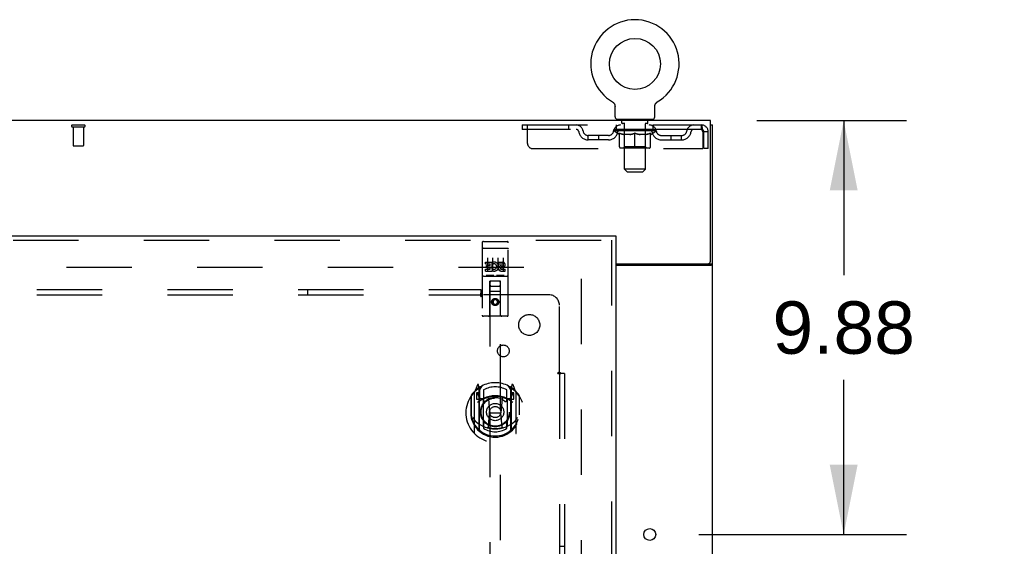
# Model space of a CAD drawing. Header units: inches. Extents: x 0 to 283, y 0 to 183.
# Tile 62 of 70: x 121 to 144, y 118 to 131. Entities that reach past the tile are written whole.
import ezdxf

# ---------------------------------------------------------------- set-up
doc = ezdxf.new("R2010")
doc.units = ezdxf.units.IN
doc.header["$LTSCALE"] = 15.583333
doc.header["$MEASUREMENT"] = 0
doc.linetypes.add('HIDDEN', pattern=[0.2, 0.1, -0.1])
doc.layers.get('0').update_dxf_attribs({"linetype": 'CONTINUOUS'})
for name, color, linetype in [('DEFAULT_2', 8, 'HIDDEN'), ('DIMENSIONS', 7, 'CONTINUOUS'), ('RIGHTHAND_DOOR_ASSEMBLY', 7, 'CONTINUOUS'), ('SUBPANEL', 7, 'CONTINUOUS')]:
    doc.layers.add(name, color=color, linetype=linetype)
doc.styles.get("Standard").update_dxf_attribs({"font": 'arial.ttf'})
doc.dimstyles.new('DIMSTYLE_1', dxfattribs={"dimtxt": 1.25, "dimasz": 1.666667, "dimexe": 0.09, "dimexo": 0.07, "dimgap": 0.0375, "dimtad": 0, "dimtih": 1, "dimtoh": 1, "dimzin": 4, "dimdsep": 46, "dimtxsty": 'Standard', "dimblk": '_FILLED', "dimblk1": '_FILLED', "dimblk2": '_FILLED', "dimcen": 0.09, "dimadec": 3, "dimazin": 1, "dimtfac": 1, "dimtdec": 3, "dimtofl": 0, "dimtmove": 0, "dimatfit": 3, "dimldrblk": '_FILLED', "dimfxl": 0, "dimtolj": 1, "dimtzin": 4, "dimarcsym": 0})

# ---------------------------------------------------------------- blocks, each defined once
blk = doc.blocks.new('_FILLED')
at = {"color": 0, "linetype": 'ByBlock'}
blk.add_solid([(0, 0), (-1, 0.2), (-1, -0.2)], dxfattribs=at)
blk = doc.blocks.new('*D10')
at = {"layer": 'DIMENSIONS', "color": 2, "linetype": 'Continuous'}
for p, q in [((138.222, 128.51), (141.793, 128.51)), ((140.293, 128.51), (140.293, 124.822)), ((140.293, 118.635), (140.293, 122.322)), ((136.834, 118.635), (141.793, 118.635))]:
    blk.add_line(p, q, dxfattribs=at)
at = {"layer": 'DIMENSIONS', "color": 2, "linetype": 'Continuous', "xscale": 1.6666666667, "yscale": 1.6666666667, "zscale": 1.6666666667}
for p, rotation in [((140.293, 128.51), 90), ((140.293, 118.635), 270)]:
    blk.add_blockref('_FILLED', p, dxfattribs=dict(at, rotation=rotation))
at = {"layer": 'DIMENSIONS', "color": 2, "linetype": 'Continuous', "insert": (140.293, 124.197), "char_height": 1.25, "width": 3.39684, "attachment_point": 2, "line_spacing_factor": 0.9}
blk.add_mtext('9.88', dxfattribs=at)
blk = doc.blocks.new('*D11')
at = {"layer": 'DIMENSIONS', "color": 2, "linetype": 'Continuous'}
for p, q in [((135.667, 112.921), (135.667, 110.564)), ((135.667, 112.064), (132.334, 112.064)), ((137.167, 112.064), (140.103, 112.064))]:
    blk.add_line(p, q, dxfattribs=at)
at = {"layer": 'DIMENSIONS', "color": 2, "linetype": 'Continuous', "xscale": 1.6666666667, "yscale": 1.6666666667, "zscale": 1.6666666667}
blk.add_blockref('_FILLED', (135.667, 112.064), dxfattribs=at)
at = {"layer": 'DIMENSIONS', "color": 2, "linetype": 'Continuous', "xscale": 1.6666666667, "yscale": 1.6666666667, "zscale": 1.6666666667, "rotation": 180}
blk.add_blockref('_FILLED', (137.167, 112.064), dxfattribs=at)
at = {"layer": 'DIMENSIONS', "color": 2, "linetype": 'Continuous', "insert": (140.728, 112.689), "char_height": 1.25, "width": 3.39684, "attachment_point": 1, "line_spacing_factor": 0.9}
blk.add_mtext('1.50', dxfattribs=at)

msp = doc.modelspace()

# ---------------------------------------------------------------- linework, layer by layer
at = {"color": 7, "linetype": 'Continuous'}
for p, q in [((134.777, 128.957), (134.777, 128.957)), ((134.777, 128.957), (134.78, 128.955)), ((134.78, 128.955), (134.782, 128.953)), ((134.782, 128.953), (134.784, 128.952)), ((135.842, 128.952), (135.844, 128.953)), ((135.842, 128.952), (135.844, 128.953)), ((135.844, 128.953), (135.846, 128.955)), ((135.846, 128.955), (135.849, 128.957)), ((135.849, 128.957), (135.849, 128.957)), ((134.784, 128.952), (134.787, 128.949)), ((134.787, 128.949), (134.791, 128.947)), ((134.791, 128.947), (134.794, 128.944)), ((134.794, 128.944), (134.797, 128.941)), ((134.797, 128.941), (134.801, 128.938)), ((134.801, 128.938), (134.804, 128.935)), ((134.804, 128.935), (134.807, 128.932)), ((134.806, 128.932), (134.809, 128.929)), ((134.809, 128.929), (134.812, 128.925)), ((134.812, 128.925), (134.815, 128.922)), ((134.815, 128.922), (134.817, 128.918)), ((134.817, 128.918), (134.819, 128.914)), ((134.819, 128.915), (134.822, 128.911)), ((134.822, 128.911), (134.824, 128.907)), ((134.824, 128.907), (134.826, 128.903)), ((134.826, 128.903), (134.827, 128.899)), ((134.827, 128.899), (134.829, 128.895)), ((134.829, 128.895), (134.831, 128.891)), ((134.831, 128.891), (134.832, 128.887)), ((134.838, 128.6), (134.838, 128.849)), ((135.788, 128.849), (135.788, 128.853)), ((135.788, 128.6), (135.788, 128.849)), ((135.793, 128.883), (135.794, 128.887)), ((135.794, 128.887), (135.795, 128.891)), ((135.795, 128.891), (135.797, 128.895)), ((135.797, 128.895), (135.798, 128.899)), ((135.798, 128.899), (135.8, 128.903)), ((135.8, 128.903), (135.802, 128.907)), ((135.802, 128.907), (135.804, 128.911)), ((135.804, 128.911), (135.806, 128.915)), ((135.806, 128.914), (135.809, 128.918)), ((135.809, 128.918), (135.811, 128.922)), ((135.811, 128.922), (135.814, 128.925)), ((135.814, 128.925), (135.817, 128.929)), ((135.816, 128.929), (135.819, 128.932)), ((135.819, 128.932), (135.822, 128.935)), ((135.822, 128.935), (135.825, 128.938)), ((135.825, 128.938), (135.828, 128.941)), ((135.828, 128.941), (135.832, 128.944)), ((135.832, 128.944), (135.835, 128.947)), ((135.835, 128.947), (135.838, 128.949)), ((135.838, 128.949), (135.842, 128.952)), ((135.75, 128.54), (134.875, 128.54)), ((134.875, 128.54), (134.875, 128.51)), ((135.75, 128.54), (135.75, 128.51)), ((137.115, 128.406), (137.167, 128.406)), ((137.063, 125.094), (137.063, 125.093)), ((137.063, 125.093), (137.167, 125.093))]:
    msp.add_line(p, q, dxfattribs=at)
at = {"color": 3, "linetype": 'Continuous'}
for p, q in [((137.115, 128.51), (59.469, 128.51)), ((137.115, 125.153), (137.115, 128.51)), ((137.167, 60.614), (137.167, 128.406)), ((134.854, 125.093), (137.055, 125.093)), ((134.854, 125.062), (137.126, 125.062))]:
    msp.add_line(p, q, dxfattribs=at)
at = {"color": 7, "linetype": 'Continuous'}
for points in [[(134.832, 128.887), (134.833, 128.883), (134.834, 128.879), (134.835, 128.874), (134.836, 128.87), (134.837, 128.866), (134.837, 128.862), (134.838, 128.857), (134.838, 128.853), (134.838, 128.849)], [(134.838, 128.857), (134.838, 128.853), (134.838, 128.849)], [(135.788, 128.853), (135.788, 128.857), (135.789, 128.861), (135.789, 128.866), (135.79, 128.87), (135.79, 128.874), (135.791, 128.879), (135.793, 128.883)], [(135.788, 128.853), (135.788, 128.857), (135.789, 128.862), (135.789, 128.866), (135.79, 128.87)], [(137.045, 125.062), (137.044, 125.063), (137.044, 125.065), (137.044, 125.066), (137.044, 125.068), (137.045, 125.069), (137.045, 125.071), (137.046, 125.072), (137.048, 125.074), (137.049, 125.075), (137.05, 125.077), (137.051, 125.078), (137.053, 125.079), (137.056, 125.082)], [(137.056, 125.082), (137.057, 125.083), (137.059, 125.085), (137.06, 125.086), (137.061, 125.087), (137.062, 125.089)], [(137.062, 125.089), (137.062, 125.09), (137.063, 125.091), (137.063, 125.093)]]:
    msp.add_lwpolyline(points, dxfattribs=at)
at = {"color": 3, "linetype": 'Continuous'}
for points in [[(137.126, 125.062), (137.128, 125.064), (137.13, 125.065), (137.132, 125.067), (137.135, 125.068), (137.138, 125.07), (137.141, 125.071)], [(137.141, 125.071), (137.147, 125.074), (137.15, 125.076), (137.153, 125.077), (137.155, 125.079), (137.158, 125.08), (137.16, 125.082), (137.162, 125.083), (137.164, 125.085), (137.165, 125.087), (137.166, 125.088), (137.167, 125.09), (137.167, 125.091), (137.167, 125.093)]]:
    msp.add_lwpolyline(points, dxfattribs=at)
at = {"color": 7, "linetype": 'Continuous'}
msp.add_circle((135.313, 129.864), 0.609, dxfattribs=at)
at = {"color": 3, "linetype": 'Continuous'}
msp.add_circle((135.667, 118.635), 0.141, dxfattribs=at)
at = {"color": 7, "linetype": 'Continuous'}
for centre, radius, start, end in [((135.313, 129.864), 1.054, 300.3993, 239.6007), ((134.898, 128.6), 0.06, 180, 270), ((135.728, 128.6), 0.06, 270, 360)]:
    msp.add_arc(centre, radius, start, end, dxfattribs=at)
at = {"color": 3, "linetype": 'Continuous'}
msp.add_arc((137.055, 125.153), 0.06, 270, 360, dxfattribs=at)
at = {"layer": 'DEFAULT_2', "color": 8, "linetype": 'HIDDEN'}
for p, q in [((134.782, 128.953), (134.784, 128.952)), ((135.849, 128.957), (135.849, 128.957)), ((134.968, 128.54), (134.968, 128.51)), ((135.003, 128.45), (135.003, 128.53)), ((135.623, 128.45), (135.623, 128.53)), ((135.658, 128.54), (135.658, 128.51)), ((121.893, 128.406), (122.177, 128.406)), ((121.893, 128.363), (122.177, 128.363)), ((121.911, 128.363), (121.911, 127.916)), ((122.159, 128.363), (122.159, 127.916)), ((132.625, 128.406), (132.625, 128.302)), ((132.625, 128.406), (136.896, 128.406)), ((136.896, 128.302), (132.625, 128.302)), ((132.75, 127.968), (132.75, 128.406)), ((133.725, 128.406), (133.725, 128.302)), ((134.807, 128.265), (134.807, 128.302)), ((135.819, 128.265), (134.807, 128.265)), ((134.934, 128.175), (134.807, 128.265)), ((134.814, 128.297), (134.814, 128.302)), ((134.821, 128.294), (134.821, 128.297)), ((134.821, 128.294), (135.805, 128.294)), ((134.828, 128.294), (134.828, 128.297)), ((134.829, 128.294), (134.829, 128.297)), ((134.837, 128.297), (134.837, 128.302)), ((134.85, 128.294), (134.85, 128.297)), ((134.852, 128.294), (134.852, 128.297)), ((134.875, 128.302), (134.875, 128.406)), ((134.875, 128.297), (134.875, 128.302)), ((134.886, 128.294), (134.886, 128.297)), ((134.888, 128.294), (134.888, 128.297)), ((135.052, 128.296), (134.891, 128.296)), ((134.925, 128.297), (134.925, 128.302)), ((134.926, 128.294), (134.926, 128.296)), ((134.927, 128.294), (134.927, 128.296)), ((134.929, 128.294), (134.929, 128.296)), ((134.935, 128.294), (134.935, 128.297)), ((134.935, 128.294), (134.935, 128.296)), ((134.938, 128.294), (134.938, 128.297)), ((134.94, 128.294), (134.94, 128.297)), ((134.944, 128.294), (134.944, 128.296)), ((134.955, 128.294), (134.955, 128.296)), ((134.97, 128.294), (134.97, 128.299)), ((134.97, 128.294), (134.97, 128.296)), ((134.986, 128.294), (134.986, 128.296)), ((134.988, 128.297), (134.988, 128.302)), ((134.995, 128.294), (134.995, 128.297)), ((134.999, 128.294), (134.999, 128.297)), ((135.006, 128.294), (135.006, 128.296)), ((135.072, 128.44), (135.013, 128.44)), ((135.015, 128.294), (135.015, 128.3)), ((135.027, 128.294), (135.027, 128.296)), ((135.03, 128.294), (135.03, 128.296)), ((135.052, 128.294), (135.052, 128.296)), ((135.105, 128.296), (135.056, 128.296)), ((135.06, 128.297), (135.06, 128.302)), ((135.063, 127.888), (135.063, 128.262)), ((135.064, 127.35), (135.064, 128.43)), ((135.065, 128.294), (135.065, 128.297)), ((135.069, 128.294), (135.069, 128.297)), ((135.074, 128.294), (135.074, 128.301)), ((135.077, 128.294), (135.077, 128.296)), ((135.086, 128.294), (135.086, 128.296)), ((135.105, 128.294), (135.105, 128.296)), ((135.165, 128.296), (135.118, 128.296)), ((135.134, 128.294), (135.134, 128.296)), ((135.14, 128.297), (135.14, 128.302)), ((135.143, 128.294), (135.143, 128.297)), ((135.145, 128.294), (135.145, 128.301)), ((135.147, 128.294), (135.147, 128.297)), ((135.153, 128.294), (135.153, 128.297)), ((135.165, 128.294), (135.165, 128.296)), ((135.229, 128.296), (135.186, 128.296)), ((135.196, 128.294), (135.196, 128.296)), ((135.221, 128.296), (135.313, 128.302)), ((135.225, 128.297), (135.225, 128.302)), ((135.225, 128.297), (135.225, 128.302)), ((135.225, 128.302), (135.225, 128.302)), ((135.225, 128.294), (135.225, 128.297)), ((135.229, 128.294), (135.229, 128.297)), ((135.229, 128.294), (135.229, 128.296)), ((135.23, 128.294), (135.23, 128.297)), ((135.296, 128.296), (135.258, 128.296)), ((135.262, 128.294), (135.262, 128.296)), ((135.296, 128.294), (135.296, 128.296)), ((135.311, 128.297), (135.311, 128.297)), ((135.311, 128.294), (135.311, 128.297)), ((135.311, 128.294), (135.311, 128.297)), ((135.313, 128.297), (135.313, 128.302)), ((135.315, 128.294), (135.315, 128.297)), ((135.315, 128.294), (135.315, 128.297)), ((135.315, 128.297), (135.315, 128.297)), ((135.317, 128.296), (135.368, 128.296)), ((135.33, 128.294), (135.33, 128.296)), ((135.342, 128.3), (135.404, 128.296)), ((135.342, 128.296), (135.342, 128.3)), ((135.359, 128.296), (135.359, 128.299)), ((135.364, 128.294), (135.364, 128.296)), ((135.396, 128.294), (135.396, 128.297)), ((135.396, 128.296), (135.44, 128.296)), ((135.396, 128.294), (135.396, 128.296)), ((135.397, 128.294), (135.397, 128.297)), ((135.4, 128.302), (135.401, 128.302)), ((135.4, 128.297), (135.4, 128.302)), ((135.4, 128.294), (135.4, 128.297)), ((135.401, 128.297), (135.401, 128.302)), ((135.43, 128.294), (135.43, 128.296)), ((135.461, 128.296), (135.508, 128.296)), ((135.461, 128.294), (135.461, 128.296)), ((135.473, 128.294), (135.473, 128.297)), ((135.479, 128.294), (135.479, 128.297)), ((135.481, 128.294), (135.481, 128.301)), ((135.483, 128.294), (135.483, 128.297)), ((135.486, 128.297), (135.486, 128.302)), ((135.492, 128.294), (135.492, 128.296)), ((135.521, 128.296), (135.57, 128.296)), ((135.521, 128.294), (135.521, 128.296)), ((135.54, 128.294), (135.54, 128.296)), ((135.549, 128.294), (135.549, 128.296)), ((135.552, 128.294), (135.552, 128.301)), ((135.613, 128.44), (135.554, 128.44)), ((135.557, 128.294), (135.557, 128.297)), ((135.561, 128.294), (135.561, 128.297)), ((135.562, 127.35), (135.562, 128.43)), ((135.563, 127.888), (135.563, 128.262)), ((135.566, 128.297), (135.566, 128.302)), ((135.574, 128.296), (135.735, 128.296)), ((135.574, 128.294), (135.574, 128.296)), ((135.596, 128.294), (135.596, 128.296)), ((135.598, 128.294), (135.598, 128.296)), ((135.611, 128.294), (135.611, 128.3)), ((135.62, 128.294), (135.62, 128.296)), ((135.627, 128.294), (135.627, 128.297)), ((135.631, 128.294), (135.631, 128.297)), ((135.638, 128.297), (135.638, 128.302)), ((135.639, 128.294), (135.639, 128.296)), ((135.656, 128.294), (135.656, 128.299)), ((135.656, 128.294), (135.656, 128.296)), ((135.671, 128.294), (135.671, 128.296)), ((135.682, 128.294), (135.682, 128.296)), ((135.685, 128.294), (135.685, 128.297)), ((135.688, 128.294), (135.688, 128.297)), ((135.691, 128.294), (135.691, 128.297)), ((135.691, 128.294), (135.691, 128.296)), ((135.692, 128.175), (135.819, 128.265)), ((135.697, 128.294), (135.697, 128.296)), ((135.699, 128.294), (135.699, 128.296)), ((135.7, 128.294), (135.7, 128.296)), ((135.701, 128.297), (135.701, 128.302)), ((135.738, 128.294), (135.738, 128.297)), ((135.74, 128.294), (135.74, 128.297)), ((135.75, 128.302), (135.75, 128.406)), ((135.751, 128.297), (135.751, 128.302)), ((135.774, 128.294), (135.774, 128.297)), ((135.776, 128.294), (135.776, 128.297)), ((135.789, 128.297), (135.789, 128.302)), ((135.797, 128.294), (135.797, 128.297)), ((135.797, 128.294), (135.797, 128.297)), ((135.805, 128.294), (135.805, 128.297)), ((135.811, 128.297), (135.811, 128.302)), ((135.819, 128.265), (135.819, 128.302)), ((136.896, 128.406), (136.896, 128.302)), ((136.898, 128.405), (136.896, 128.406)), ((136.924, 128.253), (136.929, 128.239)), ((134.681, 128.155), (134.198, 128.155)), ((134.198, 128.051), (134.198, 128.155)), ((134.681, 128.051), (134.198, 128.051)), ((134.448, 128.051), (134.448, 128.155)), ((134.934, 128.175), (134.942, 128.175)), ((134.942, 127.885), (134.942, 128.21)), ((135.2, 128.175), (135.056, 128.175)), ((135.313, 127.856), (135.313, 128.21)), ((135.57, 128.175), (135.426, 128.175)), ((135.683, 127.885), (135.683, 128.21)), ((135.683, 128.175), (135.692, 128.175)), ((135.945, 128.155), (136.427, 128.155)), ((135.945, 128.051), (136.427, 128.051)), ((136.177, 128.051), (136.177, 128.155)), ((136.427, 128.051), (136.427, 128.155)), ((136.929, 128.239), (136.929, 127.843)), ((137.063, 128.239), (136.959, 128.239)), ((136.959, 127.843), (136.959, 128.239)), ((137.063, 127.843), (137.063, 128.239)), ((121.921, 127.906), (122.149, 127.906)), ((132.875, 127.843), (136.929, 127.843)), ((135.654, 127.856), (134.972, 127.856)), ((135.063, 127.888), (135.031, 127.856)), ((135.563, 127.888), (135.063, 127.888)), ((135.563, 127.888), (135.595, 127.856)), ((137.063, 127.843), (136.959, 127.843)), ((135.562, 127.35), (135.064, 127.35)), ((135.124, 127.29), (135.064, 127.35)), ((135.502, 127.29), (135.562, 127.35)), ((135.124, 127.29), (135.502, 127.29)), ((99.938, 125.01), (134.028, 125.01)), ((134.042, 63.958), (134.042, 125.062))]:
    msp.add_line(p, q, dxfattribs=at)
for points in [[(136.903, 128.298), (136.901, 128.3), (136.898, 128.302), (136.896, 128.302)], [(136.898, 128.405), (136.901, 128.402), (136.903, 128.397), (136.905, 128.389), (136.908, 128.38), (136.91, 128.37), (136.912, 128.357), (136.915, 128.343), (136.917, 128.328), (136.919, 128.311), (136.922, 128.294), (136.924, 128.276), (136.927, 128.258), (136.929, 128.239)], [(136.903, 128.298), (136.905, 128.296), (136.908, 128.292), (136.91, 128.288), (136.912, 128.284), (136.915, 128.278), (136.917, 128.273), (136.919, 128.266), (136.922, 128.26), (136.924, 128.253)], [(134.942, 128.21), (134.963, 128.202), (134.983, 128.195), (135.003, 128.189), (135.023, 128.184), (135.043, 128.179), (135.062, 128.175)], [(135.056, 128.175), (135.037, 128.179), (135.019, 128.184), (135, 128.189), (134.981, 128.195), (134.962, 128.202), (134.942, 128.209)], [(135.192, 128.175), (135.212, 128.179), (135.232, 128.184), (135.252, 128.189), (135.272, 128.195), (135.292, 128.202), (135.313, 128.21)], [(135.313, 128.209), (135.293, 128.202), (135.274, 128.195), (135.256, 128.189), (135.237, 128.184), (135.218, 128.179), (135.2, 128.175)], [(135.313, 128.21), (135.334, 128.202), (135.354, 128.195), (135.374, 128.189), (135.394, 128.184), (135.414, 128.179), (135.434, 128.175)], [(135.426, 128.175), (135.407, 128.179), (135.389, 128.184), (135.37, 128.189), (135.351, 128.195), (135.332, 128.202), (135.313, 128.209)], [(135.564, 128.175), (135.583, 128.179), (135.603, 128.184), (135.623, 128.189), (135.643, 128.195), (135.663, 128.202), (135.683, 128.21)], [(135.683, 128.209), (135.664, 128.202), (135.645, 128.195), (135.626, 128.189), (135.607, 128.184), (135.588, 128.179), (135.57, 128.175)]]:
    msp.add_lwpolyline(points, dxfattribs=at)
for centre, radius, start, end in [((134.993, 128.53), 0.01, 0, 90), ((135.633, 128.53), 0.01, 90, 180), ((121.893, 128.384), 0.0215, 90, 270), ((122.177, 128.384), 0.0215, 270, 90), ((133.909, 128.239), 0.167, 8.0716, 90), ((133.91, 128.239), 0.0625, 7.9863, 90), ((134.198, 128.28), 0.229, 187.9863, 270), ((134.198, 128.28), 0.125, 188.0716, 270), ((134.681, 128.28), 0.125, 270, 351.9284), ((134.681, 128.28), 0.229, 270, 352.0137), ((134.97, 128.239), 0.167, 90, 171.9284), ((134.97, 128.239), 0.0625, 90, 172.0137), ((135.013, 128.45), 0.01, 180, 270), ((135.031, 128.262), 0.0318, 0, 90), ((135.054, 128.43), 0.01, 0, 90), ((135.572, 128.43), 0.01, 90, 180), ((135.595, 128.262), 0.0318, 90, 180), ((135.613, 128.45), 0.01, 270, 360), ((135.655, 128.239), 0.167, 8.0716, 90), ((135.656, 128.239), 0.0625, 7.9863, 90), ((135.945, 128.28), 0.229, 187.9863, 270), ((135.945, 128.28), 0.125, 188.0716, 270), ((136.427, 128.28), 0.125, 270, 351.9284), ((136.427, 128.28), 0.229, 270, 352.0137), ((136.717, 128.239), 0.167, 90, 171.9284), ((136.716, 128.239), 0.0625, 90, 172.0137), ((136.896, 128.239), 0.167, 0, 90), ((136.896, 128.239), 0.063, 0, 90), ((121.921, 127.916), 0.01, 180, 270), ((122.149, 127.916), 0.01, 270, 360), ((132.875, 127.968), 0.125, 180, 270), ((134.972, 127.885), 0.0296, 180, 270), ((135.654, 127.885), 0.0296, 270, 360)]:
    msp.add_arc(centre, radius, start, end, dxfattribs=at)
for centre, major_axis, ratio, start_param, end_param in [((135.313, 128.302), (0.506, 0.005), 0.05963, 2.96643, 3.140963), ((134.791, 128.292), (0.158, 0), 0.060556, 0.430652, 1.470503), ((135.313, 128.302), (0.506, 0), 0.060556, -3.141593, -2.96706), ((134.791, 128.287), (0.158, 0.002), 0.05963, 1.376596, 1.469874), ((135.313, 128.302), (0.506, 0.011), 0.05688, 2.791345, 2.965878), ((134.771, 128.292), (0.158, 0.002), 0.05963, 0.25549, 1.295341), ((134.826, 128.292), (0.158, -0.002), 0.05963, 0.605815, 1.645666), ((135.313, 128.302), (0.506, -0.005), 0.05963, -2.96643, -2.791898), ((134.826, 128.287), (0.158, 0), 0.060556, 1.551758, 1.645036), ((134.771, 128.287), (0.158, 0.003), 0.05688, 1.20151, 1.294789), ((134.827, 128.289), (0.131, 0.001), 0.05963, 1.065228, 1.614276), ((134.811, 128.289), (0.131, 0.003), 0.05688, 0.890143, 1.43919), ((134.858, 128.289), (0.131, 0), 0.060556, 1.240391, 1.789438), ((135.313, 128.302), (0.506, 0.015), 0.052395, 2.616403, 2.790936), ((134.768, 128.292), (0.158, 0.003), 0.05688, 0.080405, 1.120256), ((134.876, 128.292), (0.158, -0.003), 0.05688, 0.7809, 1.820751), ((135.313, 128.302), (0.506, -0.011), 0.05688, -2.791345, -2.616812), ((134.876, 128.287), (0.158, -0.002), 0.05963, 1.72692, 1.820198), ((134.768, 128.287), (0.158, 0.005), 0.052395, 1.026568, 1.119847), ((134.811, 128.289), (0.131, 0.004), 0.052395, 0.715201, 1.264248), ((134.902, 128.289), (0.131, -0.001), 0.05963, 1.415553, 1.9646), ((135.313, 128.302), (0.506, 0.02), 0.046319, 2.441654, 2.616187), ((134.94, 128.292), (0.158, -0.005), 0.052395, 0.955842, 1.995693), ((134.782, 128.292), (0.158, 0.005), 0.052395, -0.094537, 0.945314), ((135.313, 128.302), (0.506, -0.015), 0.052395, -2.616403, -2.44187), ((134.94, 128.287), (0.158, -0.003), 0.05688, 1.902006, 1.995284), ((134.782, 128.287), (0.158, 0.006), 0.046319, 0.851819, 0.945098), ((134.826, 128.289), (0.131, 0.005), 0.046319, 0.540452, 1.089499), ((134.959, 128.289), (0.131, -0.003), 0.05688, 1.590638, 2.139686), ((135.313, 128.302), (0.506, 0.024), 0.038841, 2.267123, 2.441656), ((135.014, 128.292), (0.158, -0.006), 0.046319, 1.130591, 2.170442), ((134.812, 128.292), (0.158, 0.006), 0.046319, -0.269286, 0.770565), ((135.313, 128.302), (0.506, -0.02), 0.046319, -2.441654, -2.267121), ((135.014, 128.287), (0.158, -0.005), 0.052395, 2.076947, 2.170226), ((134.812, 128.287), (0.158, 0.007), 0.038841, 0.677289, 0.770567), ((134.855, 128.289), (0.131, 0.006), 0.038841, 0.365921, 0.914969), ((135.026, 128.289), (0.131, -0.004), 0.052395, 1.76558, 2.314627), ((135.313, 128.302), (0.506, 0.027), 0.030195, 2.09281, 2.267343), ((135.098, 128.292), (0.158, -0.007), 0.038841, 1.305122, 2.344973), ((134.857, 128.292), (0.158, 0.007), 0.038841, -0.443817, 0.596034), ((135.313, 128.302), (0.506, -0.024), 0.038841, -2.267123, -2.092591), ((135.098, 128.287), (0.158, -0.006), 0.046319, 2.251696, 2.344975), ((134.857, 128.287), (0.158, 0.008), 0.030195, 0.502975, 0.596254), ((134.898, 128.289), (0.131, 0.007), 0.030195, 0.191608, 0.740655), ((135.103, 128.289), (0.131, -0.005), 0.046319, 1.940329, 2.489376), ((134.915, 128.292), (0.158, 0.008), 0.030195, -0.61813, 0.421721), ((135.313, 128.302), (0.506, 0.029), 0.020645, 1.918687, 2.09322), ((135.188, 128.292), (0.158, -0.008), 0.030195, 1.479435, 2.519286), ((135.313, 128.302), (0.506, -0.027), 0.030195, -2.09281, -1.918277), ((135.188, 128.287), (0.158, -0.007), 0.038841, 2.426227, 2.519505), ((134.915, 128.287), (0.158, 0.009), 0.020645, 0.328852, 0.422131), ((134.955, 128.289), (0.131, 0.007), 0.020645, 0.017485, 0.566532), ((135.186, 128.289), (0.131, -0.006), 0.038841, 2.11486, 2.663907), ((134.986, 128.292), (0.158, 0.009), 0.020645, -0.792253, 0.247598), ((135.313, 128.302), (0.506, 0.03), 0.010478, 1.744704, 1.919237), ((135.282, 128.292), (0.158, -0.009), 0.020645, 1.653558, 2.693409), ((135.313, 128.302), (0.506, -0.029), 0.020645, -1.918687, -1.744154), ((135.282, 128.287), (0.158, -0.008), 0.030195, 2.60054, 2.693819), ((134.986, 128.287), (0.158, 0.009), 0.010478, 0.154869, 0.248148), ((135.021, 128.289), (0.131, 0.008), 0.010478, 6.126688, 6.675735), ((135.272, 128.289), (0.131, -0.007), 0.030195, 2.289173, 2.83822), ((135.067, 128.292), (0.158, 0.009), 0.010478, -0.966236, -0.000846), ((135.377, 128.292), (0.158, -0.009), 0.010478, 1.827541, 2.867392), ((135.313, 128.302), (0.506, -0.03), 0.010478, -1.744704, -1.563007), ((135.377, 128.287), (0.158, -0.009), 0.020645, 2.774664, 2.867942), ((135.36, 128.289), (0.131, -0.007), 0.020645, 2.463296, 3.012344), ((135.248, 128.292), (0.158, 0.009), 0.010478, 0.274201, 1.314052), ((135.18, 128.289), (0.131, 0.008), 0.010478, -0.000483, 0.504314), ((135.155, 128.287), (0.158, 0.009), 0.010478, 0.099668, 0.192946), ((135.313, 128.302), (0.506, 0.03), 0.010478, -1.571421, -1.396888), ((135.471, 128.287), (0.158, -0.009), 0.010478, 2.74231, 2.948646), ((135.446, 128.289), (0.131, -0.008), 0.010478, 2.637279, 3.14189), ((135.343, 128.292), (0.158, 0.009), 0.020645, 0.448184, 1.488034), ((135.266, 128.289), (0.131, 0.007), 0.020645, 0.129249, 0.678296), ((135.248, 128.287), (0.158, 0.009), 0.020645, 0.273651, 0.366929), ((135.559, 128.292), (0.158, -0.009), 0.010478, -3.140747, -2.175357), ((135.313, 128.302), (0.506, 0.029), 0.020645, -1.397439, -1.222906), ((135.313, 128.302), (0.506, -0.03), 0.010478, 1.222355, 1.396888), ((135.437, 128.292), (0.158, 0.008), 0.030195, 0.622307, 1.662158), ((135.354, 128.289), (0.131, 0.007), 0.030195, 0.303372, 0.852419), ((135.604, 128.289), (0.131, -0.008), 0.010478, 2.749043, 3.29809), ((135.64, 128.292), (0.158, -0.009), 0.020645, 2.893995, 3.933846), ((135.343, 128.287), (0.158, 0.008), 0.030195, 0.447774, 0.541052), ((135.64, 128.287), (0.158, -0.009), 0.010478, 2.893445, 2.986723), ((135.313, 128.302), (0.506, 0.027), 0.030195, -1.223315, -1.048783), ((135.313, 128.302), (0.506, -0.029), 0.020645, 1.048373, 1.222906), ((135.528, 128.292), (0.158, 0.007), 0.038841, 0.79662, 1.836471), ((135.44, 128.289), (0.131, 0.006), 0.038841, 0.477686, 1.026733), ((135.671, 128.289), (0.131, -0.007), 0.020645, 2.57506, 3.124108), ((135.71, 128.292), (0.158, -0.008), 0.030195, 2.719872, 3.759723), ((135.612, 128.292), (0.158, 0.006), 0.046319, 0.971151, 2.011002), ((135.437, 128.287), (0.158, 0.007), 0.038841, 0.622087, 0.715366), ((135.71, 128.287), (0.158, -0.009), 0.020645, 2.719462, 2.812741), ((135.313, 128.302), (0.506, 0.024), 0.038841, -1.049002, -0.874469), ((135.313, 128.302), (0.506, -0.027), 0.030195, 0.87425, 1.048783), ((135.523, 128.289), (0.131, 0.005), 0.046319, 0.652216, 1.201263), ((135.686, 128.292), (0.158, 0.005), 0.052395, 1.1459, 2.185751), ((135.727, 128.289), (0.131, -0.007), 0.030195, 2.400937, 2.949985), ((135.769, 128.292), (0.158, -0.007), 0.038841, 2.545558, 3.585409), ((135.599, 128.289), (0.131, 0.004), 0.052395, 0.826965, 1.376012), ((135.528, 128.287), (0.158, 0.006), 0.046319, 0.796618, 0.889896), ((135.769, 128.287), (0.158, -0.008), 0.030195, 2.545339, 2.638617), ((135.75, 128.292), (0.158, 0.003), 0.05688, 1.320842, 2.360692), ((135.313, 128.302), (0.506, 0.02), 0.046319, -0.874471, -0.699939), ((135.313, 128.302), (0.506, -0.024), 0.038841, 0.699936, 0.874469), ((135.814, 128.292), (0.158, -0.006), 0.046319, 2.371028, 3.410879), ((135.771, 128.289), (0.131, -0.006), 0.038841, 2.226624, 2.775671), ((135.8, 128.292), (0.158, 0.002), 0.05963, 1.495927, 2.535778), ((135.667, 128.289), (0.131, 0.003), 0.05688, 1.001907, 1.550954), ((135.844, 128.292), (0.158, -0.005), 0.052395, 2.196279, 3.23613), ((135.612, 128.287), (0.158, 0.005), 0.052395, 0.971367, 1.064645), ((135.8, 128.289), (0.131, -0.005), 0.046319, 2.052093, 2.601141), ((135.835, 128.292), (0.158, 0), 0.060556, 1.671089, 2.71094), ((135.814, 128.287), (0.158, -0.007), 0.038841, 2.371026, 2.464304), ((135.857, 128.292), (0.158, -0.003), 0.05688, 2.021337, 3.061188), ((135.313, 128.302), (0.506, 0.015), 0.052395, -0.699723, -0.52519), ((135.313, 128.302), (0.506, -0.02), 0.046319, 0.525406, 0.699939), ((135.854, 128.292), (0.158, -0.002), 0.05963, 1.846251, 2.886102), ((135.724, 128.289), (0.131, 0.001), 0.05963, 1.176993, 1.72604), ((135.815, 128.289), (0.131, -0.004), 0.052395, 1.877344, 2.426392), ((135.768, 128.289), (0.131, 0), 0.060556, 1.352155, 1.901202), ((135.814, 128.289), (0.131, -0.003), 0.05688, 1.702402, 2.25145), ((135.799, 128.289), (0.131, -0.001), 0.05963, 1.527317, 2.076364), ((135.686, 128.287), (0.158, 0.003), 0.05688, 1.146309, 1.239587), ((135.844, 128.287), (0.158, -0.006), 0.046319, 2.196495, 2.289773), ((135.313, 128.302), (0.506, 0.011), 0.05688, -0.524781, -0.350248), ((135.313, 128.302), (0.506, -0.015), 0.052395, 0.350657, 0.52519), ((135.75, 128.287), (0.158, 0.002), 0.05963, 1.321394, 1.414673), ((135.857, 128.287), (0.158, -0.005), 0.052395, 2.021746, 2.115024), ((135.313, 128.302), (0.506, 0.005), 0.05963, -0.349695, -0.175162), ((135.313, 128.302), (0.506, -0.011), 0.05688, 0.175715, 0.350248), ((135.8, 128.287), (0.158, 0), 0.060556, 1.496556, 1.589835), ((135.854, 128.287), (0.158, -0.003), 0.05688, 1.846804, 1.940083), ((135.835, 128.287), (0.158, -0.002), 0.05963, 1.671719, 1.764997), ((135.313, 128.302), (0.506, 0), 0.060556, -0.174533, 0), ((135.313, 128.302), (0.506, -0.005), 0.05963, 0.000629, 0.175162)]:
    msp.add_ellipse(centre, major_axis=major_axis, ratio=ratio, start_param=start_param, end_param=end_param, dxfattribs=at)
at = {"layer": 'RIGHTHAND_DOOR_ASSEMBLY', "color": 3, "linetype": 'Continuous'}
for p, q in [((98.667, 125.76), (134.854, 125.76)), ((134.854, 125.656), (134.854, 63.364))]:
    msp.add_line(p, q, dxfattribs=at)
at = {"layer": 'RIGHTHAND_DOOR_ASSEMBLY', "color": 7, "linetype": 'Continuous'}
msp.add_line((134.854, 125.76), (134.854, 125.656), dxfattribs=at)
at = {"layer": 'RIGHTHAND_DOOR_ASSEMBLY', "color": 8, "linetype": 'HIDDEN'}
for p, q in [((98.667, 125.656), (134.854, 125.656)), ((131.667, 125.597), (131.667, 123.872)), ((131.684, 125.469), (131.683, 125.469)), ((131.684, 125.469), (131.684, 125.469)), ((131.685, 125.469), (131.684, 125.469)), ((131.686, 125.469), (131.685, 125.469)), ((131.687, 125.469), (131.686, 125.469)), ((131.687, 125.469), (131.687, 125.469)), ((131.688, 125.469), (131.687, 125.469)), ((131.689, 125.469), (131.688, 125.469)), ((131.69, 125.469), (131.689, 125.469)), ((131.691, 125.469), (131.69, 125.469)), ((131.691, 125.469), (131.691, 125.469)), ((131.692, 125.469), (131.691, 125.469)), ((131.693, 125.469), (131.692, 125.469)), ((131.694, 125.469), (131.693, 125.469)), ((131.695, 125.469), (131.694, 125.469)), ((131.696, 125.469), (131.695, 125.469)), ((131.696, 125.469), (131.696, 125.469)), ((131.696, 125.469), (132.262, 125.469)), ((131.697, 125.627), (132.262, 125.627)), ((132.262, 125.469), (132.263, 125.469)), ((132.263, 125.469), (132.264, 125.469)), ((132.264, 125.469), (132.264, 125.469)), ((132.264, 125.469), (132.265, 125.469)), ((132.265, 125.469), (132.266, 125.469)), ((132.266, 125.469), (132.267, 125.469)), ((132.267, 125.469), (132.268, 125.469)), ((132.268, 125.469), (132.269, 125.469)), ((132.27, 125.469), (132.271, 125.469)), ((132.271, 125.469), (132.271, 125.469)), ((132.271, 125.469), (132.272, 125.469)), ((132.272, 125.469), (132.273, 125.469)), ((132.273, 125.469), (132.274, 125.469)), ((132.274, 125.469), (132.275, 125.469)), ((132.275, 125.469), (132.275, 125.469)), ((132.292, 123.872), (132.292, 125.597)), ((134.75, 125.656), (134.75, 63.364)), ((131.792, 125.236), (131.792, 124.93)), ((131.917, 125.236), (131.917, 124.93)), ((132.042, 125.236), (132.042, 124.93)), ((132.167, 125.236), (132.167, 124.93)), ((131.748, 125.135), (131.904, 125.135)), ((131.748, 125.092), (131.748, 125.135)), ((131.748, 125.092), (131.861, 125.092)), ((131.748, 124.964), (131.861, 124.964)), ((131.748, 124.921), (131.748, 124.964)), ((131.769, 125.05), (131.861, 125.05)), ((131.769, 125.007), (131.769, 125.05)), ((131.769, 125.007), (131.861, 125.007)), ((131.861, 125.05), (131.861, 125.092)), ((131.861, 124.964), (131.861, 125.007)), ((131.904, 124.957), (131.904, 125.135)), ((131.904, 124.957), (131.917, 124.976)), ((131.928, 125.087), (131.911, 125.126)), ((132.06, 125.135), (132.152, 125.135)), ((132.06, 125.092), (132.06, 125.135)), ((132.06, 125.092), (132.152, 125.092)), ((132.12, 125.007), (132.166, 125.007)), ((132.124, 125.048), (132.152, 125.048)), ((132.124, 124.964), (132.216, 124.964)), ((132.216, 124.921), (132.216, 124.964)), ((131.697, 124.799), (132.262, 124.799)), ((131.748, 124.921), (131.904, 124.921)), ((131.941, 124.815), (131.769, 124.815)), ((131.904, 124.921), (131.904, 124.934)), ((131.907, 124.932), (131.904, 124.934)), ((132.191, 124.815), (132.019, 124.815)), ((132.124, 124.921), (132.216, 124.921)), ((131.849, 123.872), (131.853, 124.682)), ((131.854, 124.682), (131.853, 124.682)), ((132.104, 124.682), (131.854, 124.682)), ((131.854, 124.682), (131.854, 96.681)), ((131.894, 124.557), (132.064, 124.557)), ((132.106, 124.682), (132.104, 124.682)), ((132.104, 96.681), (132.104, 124.682)), ((132.109, 123.872), (132.106, 124.682)), ((132.107, 124.432), (131.852, 124.432)), ((131.979, 124.254), (131.917, 124.218)), ((131.917, 124.218), (131.917, 124.146)), ((131.917, 124.218), (131.927, 124.212)), ((131.917, 124.146), (131.927, 124.152)), ((131.917, 124.146), (131.979, 124.11)), ((131.979, 124.243), (131.927, 124.212)), ((131.927, 124.212), (131.927, 124.152)), ((131.927, 124.152), (131.979, 124.122)), ((131.979, 124.254), (131.979, 124.243)), ((132.042, 124.218), (131.979, 124.254)), ((132.032, 124.212), (131.979, 124.243)), ((131.979, 124.122), (132.032, 124.152)), ((131.979, 124.11), (132.042, 124.146)), ((131.979, 124.11), (131.979, 124.122)), ((132.042, 124.218), (132.032, 124.212)), ((132.032, 124.152), (132.032, 124.212)), ((132.042, 124.146), (132.032, 124.152)), ((132.042, 124.146), (132.042, 124.218)), ((132.262, 123.842), (131.697, 123.842)), ((131.554, 122.208), (131.484, 122.033)), ((131.597, 122.125), (131.583, 122.205)), ((131.604, 122.078), (131.674, 122.187)), ((132.284, 122.187), (132.354, 122.078)), ((132.376, 122.205), (132.362, 122.125)), ((132.475, 122.033), (132.405, 122.208)), ((131.397, 121.927), (131.397, 121.538)), ((131.404, 121.949), (131.404, 121.492)), ((131.479, 122.022), (131.479, 121.055)), ((131.604, 122.018), (131.537, 122.018)), ((131.537, 122.018), (131.537, 121.868)), ((131.545, 122.01), (131.575, 121.964)), ((131.576, 122.128), (131.575, 122.128)), ((131.576, 122.128), (131.575, 122.128)), ((131.576, 122.129), (131.576, 122.128)), ((131.597, 121.109), (131.597, 122.125)), ((131.604, 121.133), (131.604, 122.136)), ((131.607, 122.112), (131.607, 121.904)), ((131.704, 122.09), (131.704, 121.837)), ((132.254, 121.837), (132.254, 122.09)), ((132.352, 121.904), (132.352, 122.112)), ((132.354, 121.133), (132.354, 122.136)), ((132.422, 122.018), (132.354, 122.018)), ((132.362, 122.125), (132.362, 121.109)), ((132.383, 122.128), (132.379, 122.131)), ((132.384, 121.964), (132.414, 122.01)), ((132.422, 121.868), (132.422, 122.018)), ((132.479, 121.055), (132.479, 122.022)), ((132.554, 121.949), (132.554, 121.492)), ((132.562, 121.538), (132.562, 121.927)), ((131.537, 121.868), (131.597, 121.868)), ((131.697, 121.866), (131.624, 121.866)), ((131.627, 121.884), (131.693, 121.884)), ((131.697, 121.225), (131.697, 121.857)), ((131.816, 121.883), (131.847, 121.538)), ((132.143, 121.883), (132.112, 121.538)), ((132.334, 121.866), (132.262, 121.866)), ((132.262, 121.857), (132.262, 121.225)), ((132.266, 121.884), (132.332, 121.884)), ((132.362, 121.868), (132.422, 121.868)), ((131.397, 121.538), (131.412, 121.539)), ((131.404, 121.492), (131.405, 121.489)), ((131.817, 121.199), (131.847, 121.538)), ((131.847, 121.538), (132.112, 121.538)), ((132.142, 121.199), (132.112, 121.538)), ((132.562, 121.538), (132.547, 121.539)), ((132.554, 121.492), (132.554, 121.489)), ((131.704, 121.276), (131.704, 121.173)), ((132.254, 121.173), (132.254, 121.276))]:
    msp.add_line(p, q, dxfattribs=at)
for points in [[(131.683, 125.469), (131.682, 125.469), (131.682, 125.469), (131.682, 125.468), (131.681, 125.468), (131.681, 125.468), (131.681, 125.468), (131.68, 125.468), (131.68, 125.468), (131.68, 125.468), (131.679, 125.468), (131.679, 125.468), (131.679, 125.468), (131.678, 125.468), (131.678, 125.468), (131.678, 125.468), (131.677, 125.468), (131.677, 125.468), (131.677, 125.468), (131.676, 125.467), (131.676, 125.467), (131.676, 125.467), (131.675, 125.467), (131.675, 125.467), (131.675, 125.467), (131.675, 125.467), (131.674, 125.467), (131.674, 125.467), (131.674, 125.467), (131.673, 125.467), (131.673, 125.467), (131.673, 125.467), (131.673, 125.466), (131.672, 125.466), (131.672, 125.466), (131.672, 125.466), (131.672, 125.466), (131.672, 125.466), (131.671, 125.466), (131.671, 125.466), (131.671, 125.466), (131.671, 125.466), (131.67, 125.466), (131.67, 125.465), (131.67, 125.465), (131.67, 125.465), (131.67, 125.465), (131.67, 125.465), (131.669, 125.465), (131.669, 125.465), (131.669, 125.465), (131.669, 125.465), (131.669, 125.465), (131.669, 125.464), (131.668, 125.464), (131.668, 125.464), (131.668, 125.464), (131.668, 125.464), (131.668, 125.464), (131.668, 125.464), (131.668, 125.464), (131.668, 125.464), (131.668, 125.464), (131.667, 125.463), (131.667, 125.463), (131.667, 125.463), (131.667, 125.463), (131.667, 125.463), (131.667, 125.463), (131.667, 125.463), (131.667, 125.463), (131.667, 125.463), (131.667, 125.463), (131.667, 125.462), (131.667, 125.462), (131.667, 125.462), (131.667, 125.462), (131.667, 125.462)], [(132.269, 125.469), (132.269, 125.469), (132.27, 125.469)], [(132.275, 125.469), (132.276, 125.469), (132.276, 125.469), (132.277, 125.469), (132.277, 125.468), (132.278, 125.468), (132.278, 125.468), (132.278, 125.468), (132.279, 125.468), (132.279, 125.468), (132.279, 125.468), (132.28, 125.468), (132.28, 125.468), (132.28, 125.468), (132.281, 125.468), (132.281, 125.468), (132.281, 125.468), (132.282, 125.468), (132.282, 125.468), (132.282, 125.468), (132.283, 125.467), (132.283, 125.467), (132.283, 125.467), (132.283, 125.467), (132.284, 125.467), (132.284, 125.467), (132.284, 125.467), (132.285, 125.467), (132.285, 125.467), (132.285, 125.467), (132.285, 125.467), (132.286, 125.467), (132.286, 125.467), (132.286, 125.466), (132.286, 125.466), (132.287, 125.466), (132.287, 125.466), (132.287, 125.466), (132.287, 125.466), (132.288, 125.466), (132.288, 125.466), (132.288, 125.466), (132.288, 125.466), (132.288, 125.466), (132.289, 125.465), (132.289, 125.465), (132.289, 125.465), (132.289, 125.465), (132.289, 125.465), (132.289, 125.465), (132.29, 125.465), (132.29, 125.465), (132.29, 125.465), (132.29, 125.465), (132.29, 125.464), (132.29, 125.464), (132.29, 125.464), (132.291, 125.464), (132.291, 125.464), (132.291, 125.464), (132.291, 125.464), (132.291, 125.464), (132.291, 125.464), (132.291, 125.464), (132.291, 125.463), (132.291, 125.463), (132.291, 125.463), (132.292, 125.463), (132.292, 125.463), (132.292, 125.463), (132.292, 125.463), (132.292, 125.463), (132.292, 125.463), (132.292, 125.463), (132.292, 125.462), (132.292, 125.462), (132.292, 125.462), (132.292, 125.462), (132.292, 125.462)], [(131.769, 124.815), (131.768, 124.815), (131.768, 124.815), (131.768, 124.815), (131.768, 124.815), (131.767, 124.815), (131.767, 124.815), (131.767, 124.815), (131.767, 124.816), (131.767, 124.816), (131.767, 124.816), (131.766, 124.816), (131.766, 124.816), (131.766, 124.816), (131.766, 124.816), (131.766, 124.816), (131.765, 124.816), (131.765, 124.816), (131.765, 124.816), (131.765, 124.816), (131.765, 124.816), (131.765, 124.816), (131.765, 124.816), (131.764, 124.816), (131.764, 124.816), (131.764, 124.816), (131.764, 124.816), (131.764, 124.816), (131.764, 124.816), (131.764, 124.816), (131.764, 124.816), (131.763, 124.816), (131.763, 124.816), (131.763, 124.816), (131.763, 124.816), (131.763, 124.816), (131.763, 124.816), (131.763, 124.816), (131.763, 124.816), (131.763, 124.816), (131.762, 124.816), (131.762, 124.816), (131.762, 124.817), (131.762, 124.817), (131.762, 124.817), (131.762, 124.817), (131.762, 124.817)], [(131.947, 124.817), (131.947, 124.817), (131.947, 124.817), (131.947, 124.817), (131.947, 124.817), (131.946, 124.816), (131.946, 124.816), (131.946, 124.816), (131.946, 124.816), (131.946, 124.816), (131.946, 124.816), (131.946, 124.816), (131.946, 124.816), (131.946, 124.816), (131.946, 124.816), (131.945, 124.816), (131.945, 124.816), (131.945, 124.816), (131.945, 124.816), (131.945, 124.816), (131.945, 124.816), (131.945, 124.816), (131.945, 124.816), (131.944, 124.816), (131.944, 124.816), (131.944, 124.816), (131.944, 124.816), (131.944, 124.816), (131.944, 124.816), (131.943, 124.816), (131.943, 124.816), (131.943, 124.816), (131.943, 124.816), (131.943, 124.816), (131.943, 124.816), (131.942, 124.816), (131.942, 124.816), (131.942, 124.816), (131.942, 124.816), (131.942, 124.815), (131.942, 124.815), (131.941, 124.815), (131.941, 124.815), (131.941, 124.815), (131.941, 124.815), (131.941, 124.815)], [(132.019, 124.815), (132.018, 124.815), (132.018, 124.815), (132.018, 124.815), (132.018, 124.815), (132.017, 124.815), (132.017, 124.815), (132.017, 124.815), (132.017, 124.816), (132.017, 124.816), (132.017, 124.816), (132.016, 124.816), (132.016, 124.816), (132.016, 124.816), (132.016, 124.816), (132.016, 124.816), (132.016, 124.816), (132.015, 124.816), (132.015, 124.816), (132.015, 124.816), (132.015, 124.816), (132.015, 124.816), (132.015, 124.816), (132.014, 124.816), (132.014, 124.816), (132.014, 124.816), (132.014, 124.816), (132.014, 124.816), (132.014, 124.816), (132.014, 124.816), (132.014, 124.816), (132.013, 124.816), (132.013, 124.816), (132.013, 124.816), (132.013, 124.816), (132.013, 124.816), (132.013, 124.816), (132.013, 124.816), (132.013, 124.816), (132.013, 124.816), (132.012, 124.816), (132.012, 124.816), (132.012, 124.817), (132.012, 124.817), (132.012, 124.817), (132.012, 124.817), (132.012, 124.817)], [(132.197, 124.817), (132.197, 124.817), (132.197, 124.817), (132.197, 124.817), (132.197, 124.817), (132.196, 124.816), (132.196, 124.816), (132.196, 124.816), (132.196, 124.816), (132.196, 124.816), (132.196, 124.816), (132.196, 124.816), (132.196, 124.816), (132.196, 124.816), (132.196, 124.816), (132.195, 124.816), (132.195, 124.816), (132.195, 124.816), (132.195, 124.816), (132.195, 124.816), (132.195, 124.816), (132.195, 124.816), (132.195, 124.816), (132.194, 124.816), (132.194, 124.816), (132.194, 124.816), (132.194, 124.816), (132.194, 124.816), (132.194, 124.816), (132.193, 124.816), (132.193, 124.816), (132.193, 124.816), (132.193, 124.816), (132.193, 124.816), (132.193, 124.816), (132.192, 124.816), (132.192, 124.816), (132.192, 124.816), (132.192, 124.816), (132.192, 124.815), (132.192, 124.815), (132.191, 124.815), (132.191, 124.815), (132.191, 124.815), (132.191, 124.815), (132.191, 124.815)], [(131.447, 121.425), (131.45, 121.42), (131.453, 121.415), (131.456, 121.41), (131.459, 121.405), (131.462, 121.401), (131.464, 121.397), (131.467, 121.393), (131.47, 121.389), (131.472, 121.385), (131.475, 121.381), (131.477, 121.378), (131.48, 121.375), (131.482, 121.371), (131.484, 121.368), (131.486, 121.365), (131.489, 121.362), (131.491, 121.36), (131.493, 121.357), (131.495, 121.354), (131.497, 121.352), (131.499, 121.35), (131.501, 121.347), (131.503, 121.345), (131.505, 121.343), (131.507, 121.341), (131.509, 121.339), (131.51, 121.337), (131.512, 121.335), (131.514, 121.334), (131.516, 121.332), (131.517, 121.331), (131.519, 121.329), (131.52, 121.328), (131.522, 121.326), (131.524, 121.325), (131.525, 121.323)], [(132.434, 121.323), (132.435, 121.325), (132.437, 121.326), (132.438, 121.327), (132.44, 121.329), (132.442, 121.33), (132.443, 121.332), (132.445, 121.334), (132.447, 121.335), (132.448, 121.337), (132.45, 121.339), (132.452, 121.341), (132.454, 121.343), (132.456, 121.345), (132.458, 121.347), (132.46, 121.35), (132.462, 121.352), (132.464, 121.354), (132.466, 121.357), (132.468, 121.36), (132.47, 121.362), (132.472, 121.365), (132.475, 121.368), (132.477, 121.371), (132.479, 121.375), (132.482, 121.378), (132.484, 121.381), (132.487, 121.385), (132.489, 121.389), (132.492, 121.393), (132.494, 121.397), (132.497, 121.401), (132.5, 121.405), (132.503, 121.41), (132.506, 121.415), (132.509, 121.42), (132.512, 121.425)], [(132.167, 121.182), (132.162, 121.18), (132.157, 121.179), (132.151, 121.177), (132.146, 121.176), (132.14, 121.175), (132.135, 121.173), (132.129, 121.172), (132.124, 121.171), (132.118, 121.17), (132.113, 121.169), (132.107, 121.168), (132.102, 121.167), (132.096, 121.166), (132.091, 121.165), (132.085, 121.164), (132.08, 121.163), (132.074, 121.162), (132.069, 121.162), (132.063, 121.161), (132.058, 121.16), (132.052, 121.16), (132.046, 121.159), (132.041, 121.159), (132.035, 121.158), (132.03, 121.158), (132.024, 121.157), (132.019, 121.157), (132.013, 121.157), (132.007, 121.157), (132.002, 121.156), (131.996, 121.156), (131.991, 121.156), (131.985, 121.156), (131.979, 121.156), (131.974, 121.156), (131.968, 121.156), (131.963, 121.156), (131.957, 121.156), (131.951, 121.157), (131.946, 121.157), (131.94, 121.157), (131.935, 121.157), (131.929, 121.158), (131.924, 121.158), (131.918, 121.159), (131.912, 121.159), (131.907, 121.16), (131.901, 121.16), (131.896, 121.161), (131.89, 121.162), (131.885, 121.162), (131.879, 121.163), (131.873, 121.164), (131.868, 121.165), (131.862, 121.166), (131.857, 121.167), (131.851, 121.168), (131.846, 121.169), (131.84, 121.17), (131.835, 121.171), (131.829, 121.172), (131.824, 121.173), (131.819, 121.175), (131.813, 121.176), (131.808, 121.177), (131.802, 121.179), (131.797, 121.18), (131.791, 121.182)]]:
    msp.add_lwpolyline(points, dxfattribs=at)
for centre, radius in [((131.979, 124.182), 0.085), ((131.979, 124.182), 0.0845), ((131.979, 121.556), 0.35), ((131.979, 121.556), 0.335), ((131.979, 121.556), 0.205), ((131.979, 121.556), 0.133)]:
    msp.add_circle(centre, radius, dxfattribs=at)
for centre, radius, start, end in [((131.697, 125.597), 0.03, 90, 180), ((132.262, 125.597), 0.03, 0, 90), ((131.953, 125.028), 0.107, 244.2636, 113.4027), ((131.953, 125.028), 0.0639, 234.8895, 113.4026), ((132.124, 124.985), 0.0635, 90, 270), ((132.124, 124.986), 0.0219, 100.307, 270), ((132.152, 125.07), 0.0644, 282.2995, 90.0775), ((132.152, 125.07), 0.0219, 269.9011, 90), ((131.697, 124.769), 0.03, 90, 180), ((132.262, 124.769), 0.03, 0, 90), ((131.894, 124.642), 0.04, 90, 180), ((131.894, 124.597), 0.04, 180, 270), ((132.064, 124.642), 0.04, 0, 90), ((132.064, 124.597), 0.04, 270, 360), ((131.697, 123.872), 0.03, 180, 270), ((131.819, 123.872), 0.03, 270, 360), ((132.139, 123.872), 0.03, 180, 270), ((132.262, 123.872), 0.03, 270, 360), ((131.979, 121.556), 0.7, 35.2961, 144.7039), ((131.568, 122.203), 0.015, 10, 158.1959), ((131.624, 122.136), 0.02, 121.4688, 179.9992), ((131.979, 121.556), 0.6, 62.7204, 117.2796), ((132.334, 122.136), 0.02, 0, 58.5295), ((132.391, 122.203), 0.015, 21.8041, 170), ((131.979, 121.538), 0.7, 125.5126, 54.4874), ((131.424, 121.949), 0.02, 144.7039, 180), ((131.494, 122.022), 0.015, 135.0748, 180), ((131.549, 122.013), 0.005, 90, 212.6792), ((131.979, 121.226), 0.7, 53.2319, 126.7681), ((131.584, 122.092), 0.02, 0, 125.5126), ((131.587, 122.112), 0.02, 0, 125.2543), ((131.416, 121.862), 0.188, 0, 32.6792), ((131.979, 121.244), 0.7, 66.536, 113.464), ((132.372, 122.112), 0.02, 54.7457, 180), ((132.374, 122.092), 0.02, 54.4874, 180), ((132.542, 121.862), 0.188, 147.3208, 180), ((132.409, 122.013), 0.005, 327.3208, 90), ((132.464, 122.022), 0.015, 0, 44.9252), ((132.534, 121.949), 0.02, 0, 35.2961), ((131.624, 121.886), 0.02, 180, 270), ((131.627, 121.904), 0.02, 180, 270), ((131.693, 121.904), 0.02, 270, 293.464), ((131.712, 121.857), 0.015, 112.9863, 180), ((131.734, 121.837), 0.03, 180, 311.1261), ((131.979, 121.556), 0.343, 48.8739, 131.1261), ((131.796, 121.881), 0.02, 5.0796, 105.6131), ((132.162, 121.881), 0.02, 74.3869, 174.9204), ((132.224, 121.837), 0.03, 228.8739, 360), ((132.247, 121.857), 0.015, 0, 67.0137), ((132.266, 121.904), 0.02, 246.536, 270), ((132.332, 121.904), 0.02, 270, 360), ((132.334, 121.886), 0.02, 270, 360), ((131.979, 121.541), 0.583, 180.2464, 359.7536), ((131.424, 121.492), 0.02, 180, 187.6622), ((131.979, 121.566), 0.58, 187.6622, 352.3378), ((132.534, 121.492), 0.02, 352.3378, 360), ((131.979, 121.856), 0.7, 229.529, 310.471), ((131.712, 121.225), 0.015, 180, 247.0137), ((131.734, 121.276), 0.03, 48.8739, 180), ((131.979, 121.556), 0.343, 228.8739, 311.1261), ((132.224, 121.276), 0.03, 0, 131.1261), ((132.247, 121.225), 0.015, 292.9863, 360), ((131.494, 121.055), 0.015, 180, 224.9252), ((131.612, 121.109), 0.015, 180, 229.6413), ((131.624, 121.133), 0.02, 180, 230.6594), ((131.979, 121.566), 0.48, 235.0461, 304.9539), ((131.797, 121.201), 0.02, 254.4248, 354.9204), ((132.162, 121.201), 0.02, 185.0796, 285.5752), ((132.334, 121.133), 0.02, 309.3378, 359.9984), ((132.347, 121.109), 0.015, 310.3587, 360), ((132.464, 121.055), 0.015, 315.0748, 360)]:
    msp.add_arc(centre, radius, start, end, dxfattribs=at)
at = {"layer": 'SUBPANEL', "color": 8, "linetype": 'HIDDEN'}
for p, q in [((64.948, 124.479), (131.636, 124.479)), ((64.948, 124.354), (131.636, 124.354)), ((127.511, 124.354), (127.511, 124.479)), ((131.636, 124.479), (131.636, 124.392)), ((131.636, 124.313), (131.636, 124.392)), ((133.261, 124.354), (131.671, 124.354)), ((133.511, 122.514), (133.511, 124.104)), ((133.47, 122.479), (133.549, 122.479)), ((133.511, 122.479), (133.511, 66.541)), ((133.529, 122.496), (133.522, 122.503)), ((133.636, 122.479), (133.549, 122.479)), ((133.636, 122.479), (133.636, 66.541)), ((133.511, 118.354), (133.636, 118.354))]:
    msp.add_line(p, q, dxfattribs=at)
for points in [[(131.636, 124.392), (131.637, 124.39), (131.639, 124.388), (131.641, 124.385), (131.643, 124.383), (131.644, 124.381), (131.646, 124.379), (131.648, 124.377), (131.649, 124.376), (131.651, 124.374), (131.653, 124.372), (131.658, 124.367)], [(131.636, 124.313), (131.637, 124.314), (131.639, 124.314), (131.641, 124.315), (131.642, 124.316), (131.644, 124.317), (131.646, 124.318), (131.647, 124.32), (131.649, 124.321), (131.65, 124.323), (131.651, 124.325), (131.653, 124.326), (131.654, 124.328), (131.655, 124.33), (131.657, 124.332), (131.658, 124.334), (131.661, 124.339)], [(131.658, 124.367), (131.66, 124.365), (131.662, 124.363), (131.664, 124.361), (131.666, 124.359), (131.668, 124.357), (131.669, 124.355), (131.671, 124.354)], [(131.661, 124.339), (131.662, 124.341), (131.664, 124.344), (131.665, 124.346), (131.667, 124.348), (131.668, 124.35), (131.67, 124.352), (131.671, 124.354)], [(133.47, 122.479), (133.47, 122.481), (133.471, 122.482), (133.472, 122.484), (133.473, 122.486), (133.474, 122.487), (133.475, 122.489), (133.477, 122.49), (133.478, 122.492), (133.48, 122.493), (133.481, 122.495), (133.483, 122.496), (133.485, 122.497), (133.487, 122.498), (133.489, 122.5), (133.491, 122.501)], [(133.491, 122.501), (133.496, 122.504), (133.498, 122.505), (133.501, 122.507), (133.503, 122.508), (133.505, 122.51), (133.507, 122.511), (133.509, 122.513), (133.511, 122.514)], [(133.522, 122.503), (133.52, 122.505), (133.518, 122.507), (133.516, 122.509), (133.514, 122.511), (133.512, 122.513), (133.511, 122.514)], [(133.549, 122.479), (133.547, 122.481), (133.544, 122.482), (133.542, 122.484), (133.54, 122.486), (133.538, 122.487), (133.536, 122.489), (133.534, 122.491), (133.533, 122.492), (133.531, 122.494), (133.529, 122.496)]]:
    msp.add_lwpolyline(points, dxfattribs=at)
for centre, radius in [((132.792, 123.635), 0.25), ((132.173, 123.016), 0.141)]:
    msp.add_circle(centre, radius, dxfattribs=at)
msp.add_arc((133.261, 124.104), 0.25, 0, 90, dxfattribs=at)

# ---------------------------------------------------------------- dimensions: what is measured, and where the dimension line sits
at = {"layer": 'DIMENSIONS', "color": 2, "linetype": 'Continuous'}
for base, p1, p2, angle, picture, middle in [((140.292677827, 118.634982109), (138.151579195, 128.509982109), (136.763579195, 118.634982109), 270, '*D10', (140.286406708, 123.565514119)), ((135.667, 112.064), (137.167, 125.062), (135.667, 110.494), 180, '*D11', (142.48, 112.057))]:
    dim = msp.add_linear_dim(base=base, p1=p1, p2=p2, angle=angle, dimstyle='DIMSTYLE_1', dxfattribs=at)
    dim.commit()
    dim.dimension.update_dxf_attribs({"geometry": picture, "text_midpoint": middle, "dimtype": 160})

doc.saveas('drawing.dxf')
